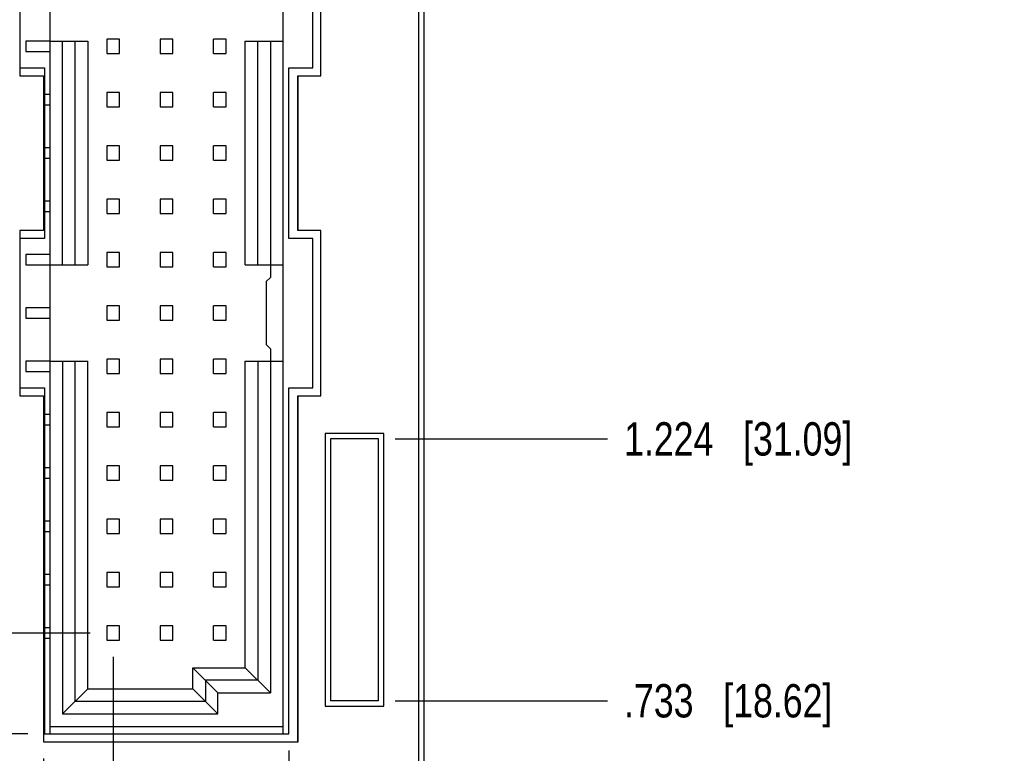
# Model space of a CAD drawing. Header units: inches. Extents: x 0 to 34, y 0 to 22.
# Tile 5 of 23: x 11.8 to 15.4, y 7 to 9.8. Entities that reach past the tile are written whole.
import ezdxf

# ---------------------------------------------------------------- set-up
doc = ezdxf.new("R2010")
doc.units = ezdxf.units.IN
doc.header["$LTSCALE"] = 1.87
doc.header["$MEASUREMENT"] = 0
doc.layers.get('0').update_dxf_attribs({"linetype": 'CONTINUOUS'})
doc.layers.add('DIMENSIONS', color=7, linetype='CONTINUOUS')
doc.styles.get("Standard").update_dxf_attribs({"font": 'txt', "width": 0.8})
doc.dimstyles.new('DIMSTYLE_2', dxfattribs={"dimtxt": 0.125, "dimasz": 0.18, "dimexe": 0.18, "dimexo": 0.0625, "dimgap": 0.09, "dimtad": 0, "dimtih": 1, "dimtoh": 1, "dimdec": 3, "dimlfac": 0.5, "dimzin": 4, "dimdsep": 46, "dimtxsty": 'STANDARD', "dimblk": '_FILLED', "dimblk1": '_FILLED', "dimblk2": '_FILLED', "dimcen": 0.09, "dimadec": 0, "dimazin": 0, "dimtp": 0.01, "dimtm": 0.01, "dimtfac": 1, "dimtdec": 3, "dimtofl": 0, "dimtmove": 0, "dimatfit": 3, "dimldrblk": '_FILLED', "dimfxl": 1, "dimtolj": 1, "dimtzin": 4, "dimarcsym": 0})

# ---------------------------------------------------------------- blocks, each defined once
blk = doc.blocks.new('*D4')
at = {"layer": 'DIMENSIONS', "color": 2, "linetype": 'CONTINUOUS'}
blk.add_line((13.377, 15.639), (13.9554, 15.639), dxfattribs=at)
at = {"layer": 'DIMENSIONS', "color": 2, "linetype": 'CONTINUOUS', "insert": (14.0179, 15.7015), "char_height": 0.125, "width": 1.425, "attachment_point": 1, "line_spacing_factor": 0.9}
blk.add_mtext('4.942{\\Ftxt.shx;\\W1.000000;\\H0.125000; }[125.53]', dxfattribs=at)
blk = doc.blocks.new('_FILLED')
at = {"color": 0, "linetype": 'BYBLOCK'}
blk.add_solid([(0, 0), (-1, 0.174), (-1, -0.174)], dxfattribs=at)
blk = doc.blocks.new('*D10')
at = {"layer": 'DIMENSIONS', "color": 2, "linetype": 'CONTINUOUS'}
blk.add_line((11.7834, 7.097), (11.0044, 7.097), dxfattribs=at)
at = {"layer": 'DIMENSIONS', "color": 2, "linetype": 'CONTINUOUS', "insert": (10.9419, 7.1595), "char_height": 0.125, "width": 1.225, "attachment_point": 3, "line_spacing_factor": 0.9}
blk.add_mtext('.671{\\Ftxt.shx;\\W1.000000;\\H0.125000; }[17.04]', dxfattribs=at)
blk = doc.blocks.new('*D11')
at = {"layer": 'DIMENSIONS', "color": 2, "linetype": 'CONTINUOUS'}
blk.add_line((11.7834, 14.051), (11.0044, 14.051), dxfattribs=at)
at = {"layer": 'DIMENSIONS', "color": 2, "linetype": 'CONTINUOUS', "insert": (10.9419, 14.1135), "char_height": 0.125, "width": 1.425, "attachment_point": 3, "line_spacing_factor": 0.9}
blk.add_mtext('4.148{\\Ftxt.shx;\\W1.000000;\\H0.125000; }[105.36]', dxfattribs=at)
blk = doc.blocks.new('*D15')
at = {"layer": 'DIMENSIONS', "color": 2, "linetype": 'CONTINUOUS'}
blk.add_line((13.1604, 7.221), (13.9554, 7.221), dxfattribs=at)
at = {"layer": 'DIMENSIONS', "color": 2, "linetype": 'CONTINUOUS', "insert": (14.0179, 7.2835), "char_height": 0.125, "width": 1.225, "attachment_point": 1, "line_spacing_factor": 0.9}
blk.add_mtext('.733{\\Ftxt.shx;\\W1.000000;\\H0.125000; }[18.62]', dxfattribs=at)
blk = doc.blocks.new('*D16')
at = {"layer": 'DIMENSIONS', "color": 2, "linetype": 'CONTINUOUS'}
blk.add_line((13.1604, 8.203), (13.9554, 8.203), dxfattribs=at)
at = {"layer": 'DIMENSIONS', "color": 2, "linetype": 'CONTINUOUS', "insert": (14.0179, 8.2655), "char_height": 0.125, "width": 1.325, "attachment_point": 1, "line_spacing_factor": 0.9}
blk.add_mtext('1.224{\\Ftxt.shx;\\W1.000000;\\H0.125000; }[31.09]', dxfattribs=at)
blk = doc.blocks.new('*D17')
at = {"layer": 'DIMENSIONS', "color": 2, "linetype": 'CONTINUOUS'}
blk.add_line((13.1604, 13.105), (13.9554, 13.105), dxfattribs=at)
at = {"layer": 'DIMENSIONS', "color": 2, "linetype": 'CONTINUOUS', "insert": (14.0179, 13.1675), "char_height": 0.125, "width": 1.325, "attachment_point": 1, "line_spacing_factor": 0.9}
blk.add_mtext('3.675{\\Ftxt.shx;\\W1.000000;\\H0.125000; }[93.35]', dxfattribs=at)
blk = doc.blocks.new('*D18')
at = {"layer": 'DIMENSIONS', "color": 2, "linetype": 'CONTINUOUS'}
blk.add_line((13.1604, 14.087), (13.9554, 14.087), dxfattribs=at)
at = {"layer": 'DIMENSIONS', "color": 2, "linetype": 'CONTINUOUS', "insert": (14.0179, 14.1495), "char_height": 0.125, "width": 1.425, "attachment_point": 1, "line_spacing_factor": 0.9}
blk.add_mtext('4.166{\\Ftxt.shx;\\W1.000000;\\H0.125000; }[105.82]', dxfattribs=at)
blk = doc.blocks.new('*D19')
at = {"layer": 'DIMENSIONS', "color": 2, "linetype": 'CONTINUOUS'}
blk.add_line((13.0544, 15.395), (13.9554, 15.395), dxfattribs=at)
at = {"layer": 'DIMENSIONS', "color": 2, "linetype": 'CONTINUOUS', "insert": (14.0179, 15.4575), "char_height": 0.125, "width": 1.425, "attachment_point": 1, "line_spacing_factor": 0.9}
blk.add_mtext('4.820{\\Ftxt.shx;\\W1.000000;\\H0.125000; }[122.43]', dxfattribs=at)
blk = doc.blocks.new('*D20')
at = {"layer": 'DIMENSIONS', "color": 2, "linetype": 'CONTINUOUS'}
for p, q in [((11.8419, 7.0045), (11.8419, 5.1713)), ((11.8419, 5.1713), (11.9277, 5.0202)), ((11.9277, 5.0202), (11.9277, 4.81))]:
    blk.add_line(p, q, dxfattribs=at)
at = {"layer": 'DIMENSIONS', "color": 2, "linetype": 'CONTINUOUS', "insert": (11.8652, 4.7475), "char_height": 0.125, "width": 1.225, "attachment_point": 3, "rotation": 90, "line_spacing_factor": 0.9}
blk.add_mtext('-.219{\\Ftxt.shx;\\W1.000000;\\H0.125000; }[5.56]', dxfattribs=at)
blk = doc.blocks.new('*D21')
at = {"layer": 'DIMENSIONS', "color": 2, "linetype": 'CONTINUOUS'}
blk.add_line((12.7619, 7.0345), (12.7619, 4.81), dxfattribs=at)
at = {"layer": 'DIMENSIONS', "color": 2, "linetype": 'CONTINUOUS', "insert": (12.6994, 4.7475), "char_height": 0.125, "width": 1.125, "attachment_point": 3, "rotation": 90, "line_spacing_factor": 0.9}
blk.add_mtext('.241{\\Ftxt.shx;\\W1.000000;\\H0.125000; }[6.12]', dxfattribs=at)
blk = doc.blocks.new('*D30')
at = {"layer": 'DIMENSIONS', "color": 2, "linetype": 'CONTINUOUS'}
blk.add_line((12.0169, 7.475), (11.0044, 7.475), dxfattribs=at)
at = {"layer": 'DIMENSIONS', "color": 2, "linetype": 'CONTINUOUS', "insert": (10.9419, 7.5375), "char_height": 0.125, "width": 2.025, "attachment_point": 3, "line_spacing_factor": 0.9}
blk.add_mtext('PIN 1-A .860{\\Ftxt.shx;\\W1.000000;\\H0.125000; }[21.84]', dxfattribs=at)
blk = doc.blocks.new('*D31')
at = {"layer": 'DIMENSIONS', "color": 2, "linetype": 'CONTINUOUS'}
blk.add_line((12.103, 7.3857), (12.103, 4.81), dxfattribs=at)
at = {"layer": 'DIMENSIONS', "color": 2, "linetype": 'CONTINUOUS', "insert": (12.0405, 4.7475), "char_height": 0.125, "width": 1.925, "attachment_point": 3, "rotation": 90, "line_spacing_factor": 0.9}
blk.add_mtext('PIN 1-A .088{\\Ftxt.shx;\\W1.000000;\\H0.125000; }[2.25]', dxfattribs=at)

msp = doc.modelspace()

# ---------------------------------------------------------------- linework, layer by layer
at = {"color": 7, "linetype": 'CONTINUOUS'}
for p, q in [((13.2679, 15.639), (13.2679, 5.511)), ((13.2479, 15.579), (13.2479, 5.571)), ((11.866, 14.051), (11.866, 7.097)), ((12.7401, 7.097), (12.7401, 14.051)), ((11.7539, 10.185), (11.7539, 9.565)), ((12.8819, 9.565), (12.8819, 10.185)), ((12.8519, 9.595), (12.8519, 10.155)), ((11.7755, 9.6947), (11.7755, 9.6553)), ((11.866, 9.6947), (11.7755, 9.6947)), ((11.866, 9.6939), (12.0078, 9.6939)), ((11.9133, 8.8561), (11.9133, 9.6939)), ((11.9605, 8.8561), (11.9605, 9.6939)), ((12.0078, 9.6939), (12.0078, 8.8561)), ((12.1267, 9.7017), (12.0794, 9.7017)), ((12.0794, 9.7017), (12.0794, 9.6482)), ((12.1267, 9.6482), (12.1267, 9.7017)), ((12.3267, 9.7017), (12.2794, 9.7017)), ((12.2794, 9.7017), (12.2794, 9.6482)), ((12.3267, 9.6482), (12.3267, 9.7017)), ((12.5267, 9.7017), (12.4794, 9.7017)), ((12.4794, 9.6482), (12.4794, 9.7017)), ((12.5267, 9.6482), (12.5267, 9.7017)), ((12.5983, 9.6939), (12.7401, 9.6939)), ((12.5983, 8.8561), (12.5983, 9.6939)), ((12.6456, 8.8561), (12.6456, 9.6939)), ((12.6928, 9.6939), (12.6928, 8.8088)), ((11.7755, 9.6553), (11.866, 9.6553)), ((12.0794, 9.6482), (12.1267, 9.6482)), ((12.2794, 9.6482), (12.3267, 9.6482)), ((12.4794, 9.6482), (12.5267, 9.6482)), ((11.7539, 9.595), (11.8459, 9.595)), ((11.8459, 9.595), (11.8459, 8.955)), ((12.7619, 9.595), (12.8519, 9.595)), ((12.7619, 8.955), (12.7619, 9.595)), ((11.7539, 9.565), (11.8419, 9.565)), ((11.8419, 9.565), (11.8419, 8.985)), ((12.7959, 9.565), (12.8819, 9.565)), ((12.7959, 8.985), (12.7959, 9.565)), ((11.866, 9.4947), (11.8459, 9.4947)), ((12.1267, 9.5017), (12.0794, 9.5017)), ((12.0794, 9.5017), (12.0794, 9.4482)), ((12.1267, 9.4482), (12.1267, 9.5017)), ((12.3267, 9.5017), (12.2794, 9.5017)), ((12.2794, 9.5017), (12.2794, 9.4482)), ((12.3267, 9.4482), (12.3267, 9.5017)), ((12.5267, 9.5017), (12.4794, 9.5017)), ((12.4794, 9.4482), (12.4794, 9.5017)), ((12.5267, 9.4482), (12.5267, 9.5017)), ((11.8459, 9.4553), (11.866, 9.4553)), ((12.0794, 9.4482), (12.1267, 9.4482)), ((12.2794, 9.4482), (12.3267, 9.4482)), ((12.4794, 9.4482), (12.5267, 9.4482)), ((12.1267, 9.3017), (12.0794, 9.3017)), ((12.0794, 9.3017), (12.0794, 9.2482)), ((12.1267, 9.2482), (12.1267, 9.3017)), ((12.3267, 9.3017), (12.2794, 9.3017)), ((12.2794, 9.3017), (12.2794, 9.2482)), ((12.3267, 9.2482), (12.3267, 9.3017)), ((12.5267, 9.3017), (12.4794, 9.3017)), ((12.4794, 9.2482), (12.4794, 9.3017)), ((12.5267, 9.2482), (12.5267, 9.3017)), ((11.866, 9.2947), (11.8459, 9.2947)), ((11.8459, 9.2553), (11.866, 9.2553)), ((12.0794, 9.2482), (12.1267, 9.2482)), ((12.2794, 9.2482), (12.3267, 9.2482)), ((12.4794, 9.2482), (12.5267, 9.2482)), ((11.866, 9.0947), (11.8459, 9.0947)), ((12.1267, 9.1017), (12.0794, 9.1017)), ((12.0794, 9.1017), (12.0794, 9.0482)), ((12.1267, 9.0482), (12.1267, 9.1017)), ((12.3267, 9.1017), (12.2794, 9.1017)), ((12.2794, 9.1017), (12.2794, 9.0482)), ((12.3267, 9.0482), (12.3267, 9.1017)), ((12.5267, 9.1017), (12.4794, 9.1017)), ((12.4794, 9.0482), (12.4794, 9.1017)), ((12.5267, 9.0482), (12.5267, 9.1017)), ((11.8459, 9.0553), (11.866, 9.0553)), ((12.0794, 9.0482), (12.1267, 9.0482)), ((12.2794, 9.0482), (12.3267, 9.0482)), ((12.4794, 9.0482), (12.5267, 9.0482)), ((11.8419, 8.985), (11.7539, 8.985)), ((11.7539, 8.985), (11.7539, 8.365)), ((12.8819, 8.985), (12.7959, 8.985)), ((12.8819, 8.365), (12.8819, 8.985)), ((11.8459, 8.955), (11.7539, 8.955)), ((12.8519, 8.955), (12.7619, 8.955)), ((12.8519, 8.395), (12.8519, 8.955)), ((11.866, 8.8947), (11.7755, 8.8947)), ((11.7755, 8.8947), (11.7755, 8.8553)), ((12.1267, 8.9017), (12.0794, 8.9017)), ((12.0794, 8.9017), (12.0794, 8.8482)), ((12.1267, 8.8482), (12.1267, 8.9017)), ((12.3267, 8.9017), (12.2794, 8.9017)), ((12.2794, 8.9017), (12.2794, 8.8482)), ((12.3267, 8.8482), (12.3267, 8.9017)), ((12.5267, 8.9017), (12.4794, 8.9017)), ((12.4794, 8.8482), (12.4794, 8.9017)), ((12.5267, 8.8482), (12.5267, 8.9017)), ((11.7755, 8.8553), (11.866, 8.8553)), ((11.866, 8.8561), (12.0078, 8.8561)), ((12.0794, 8.8482), (12.1267, 8.8482)), ((12.2794, 8.8482), (12.3267, 8.8482)), ((12.4794, 8.8482), (12.5267, 8.8482)), ((12.5983, 8.8561), (12.7401, 8.8561)), ((12.6928, 8.8088), (12.6771, 8.7931)), ((12.6771, 8.7931), (12.6771, 8.5569)), ((11.866, 8.6947), (11.7755, 8.6947)), ((11.7755, 8.6947), (11.7755, 8.6553)), ((12.1267, 8.7017), (12.0794, 8.7017)), ((12.0794, 8.7017), (12.0794, 8.6482)), ((12.1267, 8.6482), (12.1267, 8.7017)), ((12.3267, 8.7017), (12.2794, 8.7017)), ((12.2794, 8.7017), (12.2794, 8.6482)), ((12.3267, 8.6482), (12.3267, 8.7017)), ((12.5267, 8.7017), (12.4794, 8.7017)), ((12.4794, 8.6482), (12.4794, 8.7017)), ((12.5267, 8.6482), (12.5267, 8.7017)), ((11.7755, 8.6553), (11.866, 8.6553)), ((12.0794, 8.6482), (12.1267, 8.6482)), ((12.2794, 8.6482), (12.3267, 8.6482)), ((12.4794, 8.6482), (12.5267, 8.6482)), ((12.6771, 8.5569), (12.6928, 8.5411)), ((12.6928, 8.5411), (12.6928, 7.2506)), ((11.866, 8.4947), (11.7755, 8.4947)), ((11.7755, 8.4947), (11.7755, 8.4553)), ((11.866, 8.4939), (12.0078, 8.4939)), ((11.9133, 8.4939), (11.9133, 7.1718)), ((11.9605, 7.2191), (11.9605, 8.4939)), ((12.0078, 7.2663), (12.0078, 8.4939)), ((12.1267, 8.5017), (12.0794, 8.5017)), ((12.0794, 8.5017), (12.0794, 8.4482)), ((12.1267, 8.4482), (12.1267, 8.5017)), ((12.3267, 8.5017), (12.2794, 8.5017)), ((12.2794, 8.5017), (12.2794, 8.4482)), ((12.3267, 8.4482), (12.3267, 8.5017)), ((12.5267, 8.5017), (12.4794, 8.5017)), ((12.4794, 8.4482), (12.4794, 8.5017)), ((12.5267, 8.4482), (12.5267, 8.5017)), ((12.5983, 8.4939), (12.7401, 8.4939)), ((12.5983, 7.345), (12.5983, 8.4939)), ((12.6456, 8.4939), (12.6456, 7.2978)), ((11.7755, 8.4553), (11.866, 8.4553)), ((12.0794, 8.4482), (12.1267, 8.4482)), ((12.2794, 8.4482), (12.3267, 8.4482)), ((12.4794, 8.4482), (12.5267, 8.4482)), ((11.7539, 8.395), (11.8459, 8.395)), ((11.8459, 8.395), (11.8459, 7.097)), ((12.7619, 8.395), (12.8519, 8.395)), ((12.7619, 7.097), (12.7619, 8.395)), ((11.7539, 8.365), (11.8419, 8.365)), ((11.8419, 8.365), (11.8419, 7.067)), ((12.7959, 8.365), (12.8819, 8.365)), ((12.7959, 7.067), (12.7959, 8.365)), ((11.866, 8.2947), (11.8459, 8.2947)), ((12.1267, 8.3017), (12.0794, 8.3017)), ((12.0794, 8.3017), (12.0794, 8.2482)), ((12.1267, 8.2482), (12.1267, 8.3017)), ((12.3267, 8.3017), (12.2794, 8.3017)), ((12.2794, 8.3017), (12.2794, 8.2482)), ((12.3267, 8.2482), (12.3267, 8.3017)), ((12.5267, 8.3017), (12.4794, 8.3017)), ((12.4794, 8.2482), (12.4794, 8.3017)), ((12.5267, 8.2482), (12.5267, 8.3017)), ((11.8459, 8.2553), (11.866, 8.2553)), ((12.0794, 8.2482), (12.1267, 8.2482)), ((12.2794, 8.2482), (12.3267, 8.2482)), ((12.4794, 8.2482), (12.5267, 8.2482)), ((13.1179, 8.223), (12.8979, 8.223)), ((12.8979, 8.223), (12.8979, 7.201)), ((13.0979, 8.203), (12.9179, 8.203)), ((12.9179, 8.203), (12.9179, 7.221)), ((13.0979, 7.221), (13.0979, 8.203)), ((13.1179, 7.201), (13.1179, 8.223)), ((11.866, 8.0947), (11.8459, 8.0947)), ((12.1267, 8.1017), (12.0794, 8.1017)), ((12.0794, 8.1017), (12.0794, 8.0482)), ((12.1267, 8.0482), (12.1267, 8.1017)), ((12.3267, 8.1017), (12.2794, 8.1017)), ((12.2794, 8.1017), (12.2794, 8.0482)), ((12.3267, 8.0482), (12.3267, 8.1017)), ((12.5267, 8.1017), (12.4794, 8.1017)), ((12.4794, 8.0482), (12.4794, 8.1017)), ((12.5267, 8.0482), (12.5267, 8.1017)), ((11.8459, 8.0553), (11.866, 8.0553)), ((12.0794, 8.0482), (12.1267, 8.0482)), ((12.2794, 8.0482), (12.3267, 8.0482)), ((12.4794, 8.0482), (12.5267, 8.0482)), ((12.1267, 7.9017), (12.0794, 7.9017)), ((12.0794, 7.9017), (12.0794, 7.8482)), ((12.1267, 7.8482), (12.1267, 7.9017)), ((12.3267, 7.9017), (12.2794, 7.9017)), ((12.2794, 7.9017), (12.2794, 7.8482)), ((12.3267, 7.8482), (12.3267, 7.9017)), ((12.5267, 7.9017), (12.4794, 7.9017)), ((12.4794, 7.8482), (12.4794, 7.9017)), ((12.5267, 7.8482), (12.5267, 7.9017)), ((11.866, 7.8947), (11.8459, 7.8947)), ((11.8459, 7.8553), (11.866, 7.8553)), ((12.0794, 7.8482), (12.1267, 7.8482)), ((12.2794, 7.8482), (12.3267, 7.8482)), ((12.4794, 7.8482), (12.5267, 7.8482)), ((11.866, 7.6947), (11.8459, 7.6947)), ((12.1267, 7.7017), (12.0794, 7.7017)), ((12.0794, 7.7017), (12.0794, 7.6482)), ((12.1267, 7.6482), (12.1267, 7.7017)), ((12.3267, 7.7017), (12.2794, 7.7017)), ((12.2794, 7.7017), (12.2794, 7.6482)), ((12.3267, 7.6482), (12.3267, 7.7017)), ((12.5267, 7.7017), (12.4794, 7.7017)), ((12.4794, 7.6482), (12.4794, 7.7017)), ((12.5267, 7.6482), (12.5267, 7.7017)), ((11.8459, 7.6553), (11.866, 7.6553)), ((12.0794, 7.6482), (12.1267, 7.6482)), ((12.2794, 7.6482), (12.3267, 7.6482)), ((12.4794, 7.6482), (12.5267, 7.6482)), ((11.866, 7.4947), (11.8459, 7.4947)), ((12.1267, 7.5017), (12.0794, 7.5017)), ((12.0794, 7.5017), (12.0794, 7.4482)), ((12.1267, 7.4482), (12.1267, 7.5017)), ((12.3267, 7.5017), (12.2794, 7.5017)), ((12.2794, 7.5017), (12.2794, 7.4482)), ((12.3267, 7.4482), (12.3267, 7.5017)), ((12.5267, 7.5017), (12.4794, 7.5017)), ((12.4794, 7.4482), (12.4794, 7.5017)), ((12.5267, 7.4482), (12.5267, 7.5017)), ((11.8459, 7.4553), (11.866, 7.4553)), ((12.0794, 7.4482), (12.1267, 7.4482)), ((12.2794, 7.4482), (12.3267, 7.4482)), ((12.4794, 7.4482), (12.5267, 7.4482)), ((12.4015, 7.345), (12.5983, 7.345)), ((12.496, 7.2506), (12.4015, 7.345)), ((12.4015, 7.2663), (12.4015, 7.345)), ((12.6928, 7.2506), (12.5983, 7.345)), ((12.6456, 7.2978), (12.4487, 7.2978)), ((12.4487, 7.2978), (12.4487, 7.2191)), ((12.0078, 7.2663), (11.9133, 7.1718)), ((12.0078, 7.2663), (12.4015, 7.2663)), ((12.4015, 7.2663), (12.496, 7.1718)), ((12.496, 7.2506), (12.6928, 7.2506)), ((12.496, 7.1718), (12.496, 7.2506)), ((11.9605, 7.2191), (12.4487, 7.2191)), ((12.8979, 7.201), (13.1179, 7.201)), ((13.0979, 7.221), (12.9179, 7.221)), ((11.9133, 7.1718), (12.496, 7.1718)), ((11.866, 7.1246), (12.7401, 7.1246)), ((11.8459, 7.097), (12.7619, 7.097)), ((11.8419, 7.067), (12.7959, 7.067))]:
    msp.add_line(p, q, dxfattribs=at)
at = {"color": 40, "linetype": 'CONTINUOUS'}
for p, q in [((13.248, 15.579), (13.248, 5.571)), ((11.7538, 10.185), (11.7538, 9.565)), ((12.8818, 9.565), (12.8818, 10.185)), ((11.7538, 9.565), (11.7539, 9.565)), ((11.8418, 9.565), (11.8418, 8.985)), ((12.7958, 9.565), (12.7959, 9.565)), ((12.7958, 8.985), (12.7958, 9.565)), ((11.8418, 8.985), (11.7538, 8.985)), ((11.7538, 8.985), (11.7538, 8.365)), ((12.8818, 8.985), (12.7958, 8.985)), ((12.8818, 8.365), (12.8818, 8.985)), ((11.7538, 8.365), (11.7539, 8.365)), ((11.8418, 8.365), (11.8418, 7.067)), ((12.7958, 8.365), (12.7959, 8.365)), ((12.7958, 7.067), (12.7958, 8.365)), ((13.118, 8.2229), (12.898, 8.2229)), ((12.898, 8.2229), (12.898, 7.201)), ((13.118, 7.201), (13.118, 8.2229)), ((13.1179, 7.201), (13.118, 7.201)), ((11.8418, 7.067), (11.8419, 7.067))]:
    msp.add_line(p, q, dxfattribs=at)

# ---------------------------------------------------------------- dimensions: what is measured, and where the dimension line sits
at = {"layer": 'DIMENSIONS', "color": 2, "linetype": 'CONTINUOUS'}
for feature_location, offset, dtype, origin, picture, middle in [((13.377, 15.639), (0.5784, 0), 0, (11.9679, 5.755), '*D4', (14.7304, 15.639)), ((13.0544, 15.395), (0.901, 0), 0, (12.9919, 5.755), '*D19', (14.7304, 15.395)), ((13.1604, 14.087), (0.795, 0), 0, (13.0979, 5.755), '*D18', (14.7304, 14.087)), ((11.7834, 14.051), (-0.779, 0), 0, (11.8459, 5.755), '*D11', (9.9294, 14.051)), ((13.1604, 13.105), (0.795, 0), 0, (13.0979, 5.755), '*D17', (14.6804, 13.105)), ((13.1604, 8.203), (0.795, 0), 0, (13.0979, 5.755), '*D16', (14.6804, 8.203)), ((13.1604, 7.221), (0.795, 0), 0, (13.0979, 5.755), '*D15', (14.6304, 7.221)), ((11.7834, 7.097), (-0.779, 0), 0, (11.8459, 5.755), '*D10', (10.0794, 7.097)), ((12.7619, 7.0345), (0, -2.2245), 1, (12.2799, 7.097), '*D21', (12.8739, 3.9615))]:
    dim = msp.add_ordinate_dim(feature_location=feature_location, offset=offset, dtype=dtype, origin=origin, dimstyle='DIMSTYLE_2', dxfattribs=at)
    dim.commit()
    dim.dimension.update_dxf_attribs({"geometry": picture, "text_midpoint": middle})
for feature_location, offset, dtype, origin, text, picture, middle in [((12.0169, 7.475), (-1.0125, 0), 0, (12.0794, 5.755), 'PIN 1-A <>', '*D30', (9.4794, 7.475)), ((12.103, 7.3857), (0, -2.5757), 1, (12.2799, 7.4482), 'PIN 1-A <>', '*D31', (12.3047, 3.3827)), ((11.8419, 7.0045), (0.0858, -2.1945), 0, (12.2799, 7.067), '-<>', '*D20', (12.0398, 3.9615))]:
    dim = msp.add_ordinate_dim(feature_location=feature_location, offset=offset, dtype=dtype, origin=origin, text=text, dimstyle='DIMSTYLE_2', dxfattribs=at)
    dim.commit()
    dim.dimension.update_dxf_attribs({"geometry": picture, "text_midpoint": middle})

doc.saveas('drawing.dxf')
